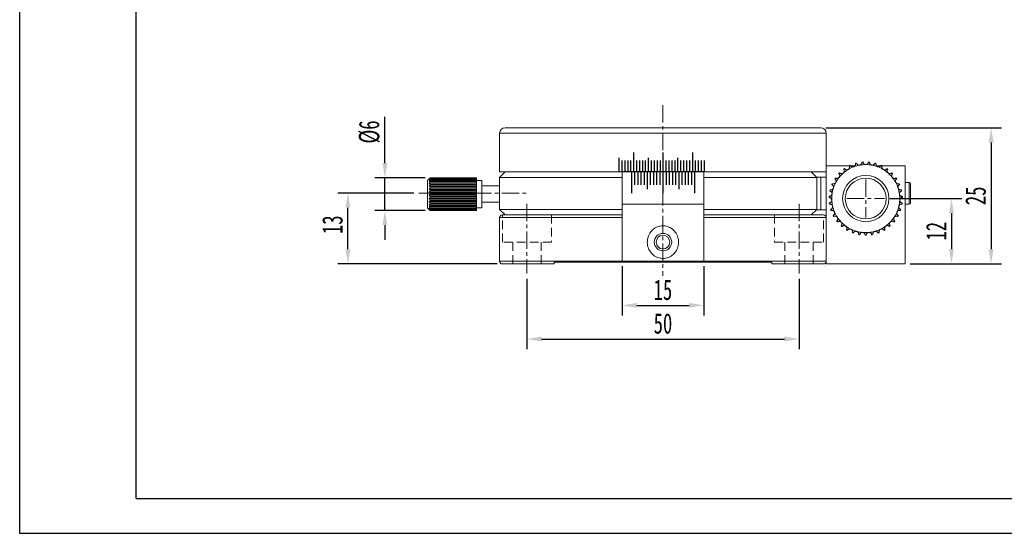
# Model space of a CAD drawing. Header units: millimetres. Extents: x 949 to 1308, y 274 to 528.
# Tile 1 of 8: x 949 to 1130, y 274 to 368. Entities that reach past the tile are written whole.
import ezdxf

# ---------------------------------------------------------------- set-up
doc = ezdxf.new("R2010")
doc.units = ezdxf.units.MM
doc.header["$LTSCALE"] = 0.5
doc.linetypes.add('CENTER', pattern=[50.8, 31.75, -6.35, 6.35, -6.35])
doc.linetypes.add('DASHED2', pattern=[9.525, 6.35, -3.175])
doc.layers.get('0').update_dxf_attribs({"lineweight": 25})
for name, color, linetype, lineweight in [('中心线', 5, 'CENTER', 15), ('外框', 7, 'Continuous', 25), ('标注', 1, 'Continuous', 15), ('虚线', 6, 'DASHED2', 15)]:
    doc.layers.add(name, color=color, linetype=linetype, lineweight=lineweight)
doc.styles.get("Standard").update_dxf_attribs({"font": 'simfang.ttf', "width": 0.67})
doc.dimstyles.new('1.5', dxfattribs={"dimscale": 1.5, "dimtxt": 2.5, "dimasz": 1.8, "dimexe": 1.25, "dimexo": 0.625, "dimtad": 1, "dimdsep": 46, "dimtxsty": 'Standard', "dimcen": 1.8, "dimadec": 0, "dimazin": 0, "dimtfac": 1, "dimtmove": 0, "dimatfit": 3, "dimfxl": 0, "dimarcsym": 0})

# ---------------------------------------------------------------- blocks, each defined once
blk = doc.blocks.new('*D44')
at = {"layer": 'Defpoints', "color": 0, "transparency": 16777216}
for p in [(1041.84, 321.4), (1091.84, 321.4), (1091.84, 309.39)]:
    blk.add_point(p, dxfattribs=at)
at = {"layer": '标注', "color": 0, "lineweight": -2, "transparency": 16777216}
for p, q in [((1041.84, 320.46), (1041.84, 307.51)), ((1091.84, 320.46), (1091.84, 307.51)), ((1044.54, 309.39), (1089.14, 309.39))]:
    blk.add_line(p, q, dxfattribs=at)
at = {"layer": '标注', "color": 0, "transparency": 16777216}
for points in [[(1044.54, 309.84), (1044.54, 308.94), (1041.84, 309.39)], [(1089.14, 309.84), (1089.14, 308.94), (1091.84, 309.39)]]:
    blk.add_solid(points, dxfattribs=at)
at = {"layer": '标注', "color": 0, "transparency": 16777216, "insert": (1066.84, 312.22), "char_height": 3.75, "attachment_point": 5}
blk.add_mtext('50', dxfattribs=at)
blk = doc.blocks.new('*D45')
at = {"layer": 'Defpoints', "color": 0, "transparency": 16777216}
for p in [(1059.34, 323.7), (1074.34, 323.7), (1074.34, 315.58)]:
    blk.add_point(p, dxfattribs=at)
at = {"layer": '标注', "color": 0, "lineweight": -2, "transparency": 16777216}
for p, q in [((1059.34, 322.76), (1059.34, 313.7)), ((1074.34, 322.76), (1074.34, 313.7)), ((1062.04, 315.58), (1071.64, 315.58))]:
    blk.add_line(p, q, dxfattribs=at)
at = {"layer": '标注', "color": 0, "transparency": 16777216}
for points in [[(1062.04, 316.03), (1062.04, 315.13), (1059.34, 315.58)], [(1071.64, 316.03), (1071.64, 315.13), (1074.34, 315.58)]]:
    blk.add_solid(points, dxfattribs=at)
at = {"layer": '标注', "color": 0, "transparency": 16777216, "insert": (1066.84, 318.41), "char_height": 3.75, "attachment_point": 5}
blk.add_mtext('15', dxfattribs=at)
blk = doc.blocks.new('*D46')
at = {"layer": 'Defpoints', "color": 0, "transparency": 16777216}
for p in [(1008.97, 336.2), (1022, 336.2), (1037.34, 323.2)]:
    blk.add_point(p, dxfattribs=at)
at = {"layer": '标注', "color": 0, "lineweight": -2, "transparency": 16777216}
for p, q in [((1021.06, 336.2), (1007.1, 336.2)), ((1008.97, 325.9), (1008.97, 333.5)), ((1036.4, 323.2), (1007.1, 323.2))]:
    blk.add_line(p, q, dxfattribs=at)
at = {"layer": '标注', "color": 0, "transparency": 16777216}
for points in [[(1008.52, 333.5), (1009.42, 333.5), (1008.97, 336.2)], [(1008.52, 325.9), (1009.42, 325.9), (1008.97, 323.2)]]:
    blk.add_solid(points, dxfattribs=at)
at = {"layer": '标注', "color": 0, "transparency": 16777216, "insert": (1006.14, 330.39), "char_height": 3.75, "attachment_point": 5, "rotation": 90}
blk.add_mtext('13', dxfattribs=at)
blk = doc.blocks.new('*D47')
at = {"layer": 'Defpoints', "color": 0, "transparency": 16777216}
for p in [(1107.55, 335.2), (1111.34, 323.2), (1119.84, 323.2)]:
    blk.add_point(p, dxfattribs=at)
at = {"layer": '标注', "color": 0, "lineweight": -2, "transparency": 16777216}
for p, q in [((1108.49, 335.2), (1121.72, 335.2)), ((1119.84, 332.5), (1119.84, 325.9)), ((1112.28, 323.2), (1121.72, 323.2))]:
    blk.add_line(p, q, dxfattribs=at)
at = {"layer": '标注', "color": 0, "transparency": 16777216}
for points in [[(1119.39, 332.5), (1120.29, 332.5), (1119.84, 335.2)], [(1119.39, 325.9), (1120.29, 325.9), (1119.84, 323.2)]]:
    blk.add_solid(points, dxfattribs=at)
at = {"layer": '标注', "color": 0, "transparency": 16777216, "insert": (1117.03, 329.2), "char_height": 3.75, "attachment_point": 5, "rotation": 90}
blk.add_mtext('12', dxfattribs=at)
blk = doc.blocks.new('*D48')
at = {"layer": 'Defpoints', "color": 0, "transparency": 16777216}
for p in [(1095.84, 348.2), (1111.34, 323.2), (1127.12, 323.2)]:
    blk.add_point(p, dxfattribs=at)
at = {"layer": '标注', "color": 0, "lineweight": -2, "transparency": 16777216}
for p, q in [((1096.78, 348.2), (1129, 348.2)), ((1127.12, 345.5), (1127.12, 325.9)), ((1112.28, 323.2), (1129, 323.2))]:
    blk.add_line(p, q, dxfattribs=at)
at = {"layer": '标注', "color": 0, "transparency": 16777216}
for points in [[(1126.67, 345.5), (1127.57, 345.5), (1127.12, 348.2)], [(1126.67, 325.9), (1127.57, 325.9), (1127.12, 323.2)]]:
    blk.add_solid(points, dxfattribs=at)
at = {"layer": '标注', "color": 0, "transparency": 16777216, "insert": (1124.29, 335.7), "char_height": 3.75, "attachment_point": 5, "rotation": 90}
blk.add_mtext('25', dxfattribs=at)
blk = doc.blocks.new('*D59')
at = {"layer": 'Defpoints', "color": 0, "transparency": 16777216}
for p in [(1024.09, 339.01), (1015.76, 333.02), (1024.09, 333.02)]:
    blk.add_point(p, dxfattribs=at)
at = {"layer": '标注', "color": 0, "lineweight": -2, "transparency": 16777216}
for p, q in [((1015.76, 341.71), (1015.76, 350.2)), ((1023.15, 339.01), (1013.89, 339.01)), ((1015.76, 333.02), (1015.76, 339.01)), ((1023.15, 333.02), (1013.89, 333.02)), ((1015.76, 330.32), (1015.76, 327.62))]:
    blk.add_line(p, q, dxfattribs=at)
at = {"layer": '标注', "color": 0, "transparency": 16777216}
for points in [[(1015.31, 341.71), (1016.21, 341.71), (1015.76, 339.01)], [(1015.31, 330.32), (1016.21, 330.32), (1015.76, 333.02)]]:
    blk.add_solid(points, dxfattribs=at)
at = {"layer": '标注', "color": 0, "transparency": 16777216, "insert": (1012.93, 347.44), "char_height": 3.75, "attachment_point": 5, "rotation": 90}
blk.add_mtext('%%C6', dxfattribs=at)
blk = doc.blocks.new('Y')
at = {"lineweight": 30}
for p, q in [((-4136.76, 2009.27), (-3862.74, 2009.27)), ((-4154.44, 2003.97), (-3857.44, 2003.97)), ((-4154.44, 2003.97), (-3857.44, 2003.97))]:
    blk.add_line(p, q, dxfattribs=at)
for points in [[(-3857.44, 2213.99), (-4154.44, 2213.99), (-4154.44, 2003.97)], [(-4136.76, 2009.27), (-4136.76, 2208.69), (-3862.74, 2208.69)]]:
    blk.add_lwpolyline(points, dxfattribs=at)
blk = doc.blocks.new('W')
blk.add_blockref('Y', (0, 0))

msp = doc.modelspace()

# ---------------------------------------------------------------- linework, layer by layer
at = {"color": 7, "linetype": 'Continuous', "lineweight": 15}
for p, q in [((1053.64, 348.195), (1037.838, 348.195)), ((1086.026, 348.195), (1053.64, 348.195)), ((1095.838, 348.195), (1086.026, 348.195)), ((1036.838, 340.095), (1036.838, 347.195)), ((1096.838, 347.195), (1096.838, 341.195)), ((1036.838, 339.095), (1037.838, 340.095)), ((1059.326, 340.095), (1036.838, 340.095)), ((1059.338, 340.195), (1074.338, 340.195)), ((1086.687, 340.095), (1074.343, 340.095)), ((1096.838, 340.095), (1086.687, 340.095)), ((1095.122, 339.095), (1094.059, 340.095)), ((1101.081, 341.195), (1096.838, 341.195)), ((1096.838, 331.695), (1096.838, 341.195)), ((1102.092, 341.195), (1101.336, 341.195)), ((1106.844, 341.195), (1106.079, 341.195)), ((1111.338, 341.195), (1107.095, 341.195)), ((1111.338, 323.195), (1111.338, 341.195)), ((1023.588, 338.515), (1023.957, 338.884)), ((1023.588, 338.515), (1023.588, 333.883)), ((1024.088, 338.995), (1023.881, 338.761)), ((1023.881, 338.761), (1024.088, 338.922)), ((1024.088, 338.857), (1023.881, 338.595)), ((1023.881, 338.595), (1024.088, 338.703)), ((1024.088, 338.595), (1023.881, 338.316)), ((1023.881, 338.316), (1024.088, 338.368)), ((1023.958, 338.883), (1024.088, 339.013)), ((1024.088, 338.995), (1024.088, 339.013)), ((1032.588, 339.013), (1024.088, 339.013)), ((1032.588, 338.995), (1024.088, 338.995)), ((1024.088, 338.857), (1024.088, 338.922)), ((1032.588, 338.922), (1024.088, 338.922)), ((1032.588, 338.857), (1024.088, 338.857)), ((1024.088, 338.595), (1024.088, 338.703)), ((1032.588, 338.703), (1024.088, 338.703)), ((1032.588, 338.595), (1024.088, 338.595)), ((1024.088, 338.22), (1024.088, 338.368)), ((1032.588, 338.368), (1024.088, 338.368)), ((1032.588, 339.013), (1032.588, 338.995)), ((1032.588, 338.995), (1032.588, 338.922)), ((1032.588, 338.922), (1032.588, 338.857)), ((1032.588, 338.857), (1032.588, 338.703)), ((1032.588, 338.703), (1032.588, 338.595)), ((1032.588, 338.595), (1032.588, 338.368)), ((1032.588, 338.515), (1033.588, 338.515)), ((1032.588, 338.368), (1032.588, 338.22)), ((1033.588, 338.515), (1033.588, 333.515)), ((1036.838, 334.645), (1036.838, 339.095)), ((1036.838, 339.095), (1059.332, 339.095)), ((1074.349, 339.095), (1095.122, 339.095)), ((1095.838, 339.145), (1095.069, 339.145)), ((1095.122, 339.095), (1095.122, 333.195)), ((1095.838, 339.145), (1095.838, 333.145)), ((1096.838, 339.145), (1095.838, 339.145)), ((1024.088, 338.22), (1023.881, 337.937)), ((1023.881, 337.937), (1024.088, 337.929)), ((1032.588, 337.937), (1023.881, 337.937)), ((1024.088, 337.749), (1023.881, 337.474)), ((1023.881, 337.474), (1024.088, 337.407)), ((1032.588, 337.474), (1023.881, 337.474)), ((1024.088, 337.202), (1023.881, 336.946)), ((1023.881, 336.946), (1024.088, 336.825)), ((1032.588, 336.946), (1023.881, 336.946)), ((1024.088, 336.603), (1023.881, 336.378)), ((1032.588, 338.22), (1024.088, 338.22)), ((1024.088, 337.749), (1024.088, 337.929)), ((1032.588, 337.929), (1024.088, 337.929)), ((1032.588, 337.749), (1024.088, 337.749)), ((1024.088, 337.202), (1024.088, 337.407)), ((1032.588, 337.407), (1024.088, 337.407)), ((1032.588, 337.202), (1024.088, 337.202)), ((1024.088, 336.603), (1024.088, 336.825)), ((1032.588, 336.825), (1024.088, 336.825)), ((1032.588, 336.603), (1024.088, 336.603)), ((1032.588, 338.22), (1032.588, 337.937)), ((1032.588, 337.937), (1032.588, 337.929)), ((1032.588, 337.929), (1032.588, 337.749)), ((1032.588, 337.749), (1032.588, 337.474)), ((1032.588, 337.474), (1032.588, 337.407)), ((1032.588, 337.407), (1032.588, 337.202)), ((1032.588, 337.202), (1032.588, 336.946)), ((1032.588, 336.946), (1032.588, 336.825)), ((1032.588, 336.825), (1032.588, 336.603)), ((1032.588, 336.603), (1032.588, 336.378)), ((1033.588, 337.515), (1036.838, 337.515)), ((1111.338, 338.145), (1112.038, 338.145)), ((1112.338, 334.445), (1112.338, 337.845)), ((1023.881, 336.378), (1024.088, 336.206)), ((1032.588, 336.378), (1023.881, 336.378)), ((1024.088, 335.978), (1023.881, 335.795)), ((1023.881, 335.795), (1024.088, 335.58)), ((1032.588, 335.795), (1023.881, 335.795)), ((1024.088, 335.355), (1023.881, 335.221)), ((1023.881, 335.221), (1024.088, 334.972)), ((1032.588, 335.221), (1023.881, 335.221)), ((1024.088, 334.761), (1023.881, 334.681)), ((1023.881, 334.681), (1024.088, 334.41)), ((1032.588, 334.681), (1023.881, 334.681)), ((1024.088, 335.978), (1024.088, 336.206)), ((1032.588, 336.206), (1024.088, 336.206)), ((1032.588, 335.978), (1024.088, 335.978)), ((1024.088, 335.355), (1024.088, 335.58)), ((1032.588, 335.58), (1024.088, 335.58)), ((1032.588, 335.355), (1024.088, 335.355)), ((1024.088, 334.761), (1024.088, 334.972)), ((1032.588, 334.972), (1024.088, 334.972)), ((1032.588, 334.761), (1024.088, 334.761)), ((1032.588, 336.378), (1032.588, 336.206)), ((1032.588, 336.206), (1032.588, 335.978)), ((1032.588, 335.978), (1032.588, 335.795)), ((1032.588, 335.795), (1032.588, 335.58)), ((1032.588, 335.58), (1032.588, 335.355)), ((1032.588, 335.355), (1032.588, 335.221)), ((1032.588, 335.221), (1032.588, 334.972)), ((1032.588, 334.972), (1032.588, 334.761)), ((1032.588, 334.761), (1032.588, 334.681)), ((1032.588, 334.681), (1032.588, 334.41)), ((1036.838, 333.195), (1036.838, 334.645)), ((1023.588, 333.883), (1023.588, 333.515)), ((1023.957, 333.146), (1023.588, 333.515)), ((1024.088, 334.222), (1023.881, 334.2)), ((1023.881, 334.2), (1024.088, 333.918)), ((1032.588, 334.2), (1023.881, 334.2)), ((1023.881, 333.798), (1024.088, 333.518)), ((1024.088, 333.761), (1023.881, 333.798)), ((1023.881, 333.493), (1024.088, 333.227)), ((1024.088, 333.399), (1023.881, 333.493)), ((1023.881, 333.299), (1024.088, 333.058)), ((1024.088, 333.151), (1023.881, 333.299)), ((1023.881, 333.223), (1024.088, 333.018)), ((1024.088, 333.028), (1023.881, 333.223)), ((1024.088, 334.222), (1024.088, 334.41)), ((1032.588, 334.41), (1024.088, 334.41)), ((1032.588, 334.222), (1024.088, 334.222)), ((1024.088, 333.761), (1024.088, 333.918)), ((1032.588, 333.918), (1024.088, 333.918)), ((1032.588, 333.761), (1024.088, 333.761)), ((1024.088, 333.399), (1024.088, 333.518)), ((1032.588, 333.518), (1024.088, 333.518)), ((1032.588, 333.399), (1024.088, 333.399)), ((1024.088, 333.151), (1024.088, 333.227)), ((1032.588, 333.227), (1024.088, 333.227)), ((1032.588, 333.151), (1024.088, 333.151)), ((1024.088, 333.028), (1024.088, 333.058)), ((1032.588, 333.058), (1024.088, 333.058)), ((1032.588, 333.028), (1024.088, 333.028)), ((1032.588, 333.018), (1024.088, 333.018)), ((1032.588, 334.41), (1032.588, 334.222)), ((1032.588, 334.222), (1032.588, 334.2)), ((1032.588, 334.2), (1032.588, 333.918)), ((1032.588, 333.918), (1032.588, 333.761)), ((1032.588, 333.761), (1032.588, 333.518)), ((1032.588, 333.518), (1032.588, 333.399)), ((1033.588, 333.515), (1032.588, 333.515)), ((1032.588, 333.399), (1032.588, 333.227)), ((1032.588, 333.227), (1032.588, 333.151)), ((1032.588, 333.151), (1032.588, 333.058)), ((1032.588, 333.058), (1032.588, 333.028)), ((1032.588, 333.028), (1032.588, 333.018)), ((1036.838, 334.515), (1033.588, 334.515)), ((1037.838, 332.195), (1036.838, 333.195)), ((1059.338, 333.195), (1036.838, 333.195)), ((1059.338, 334.195), (1059.338, 323.695)), ((1059.338, 334.195), (1074.338, 334.195)), ((1074.338, 323.695), (1074.338, 334.195)), ((1095.122, 333.195), (1074.338, 333.195)), ((1094.059, 332.195), (1095.122, 333.195)), ((1095.838, 333.145), (1095.069, 333.145)), ((1096.838, 333.145), (1095.838, 333.145)), ((1112.038, 334.145), (1111.338, 334.145)), ((1037.338, 331.695), (1036.838, 331.695)), ((1036.838, 331.695), (1036.838, 323.695)), ((1041.838, 332.195), (1037.338, 332.195)), ((1037.338, 332.195), (1037.338, 331.695)), ((1059.338, 332.195), (1041.838, 332.195)), ((1091.838, 332.195), (1074.338, 332.195)), ((1096.338, 332.195), (1091.838, 332.195)), ((1096.838, 331.695), (1096.338, 331.695)), ((1096.838, 323.695), (1096.838, 331.695)), ((1037.338, 323.695), (1036.838, 323.695)), ((1037.338, 323.195), (1046.838, 323.195)), ((1046.838, 323.195), (1046.838, 323.495)), ((1086.838, 323.495), (1046.838, 323.495)), ((1059.338, 323.695), (1074.338, 323.695)), ((1086.838, 323.495), (1086.838, 323.195)), ((1086.838, 323.195), (1096.338, 323.195)), ((1096.838, 323.695), (1096.338, 323.695)), ((1096.838, 323.195), (1096.838, 323.695)), ((1111.338, 323.195), (1096.838, 323.195))]:
    msp.add_line(p, q, dxfattribs=at)
at = {"color": 8, "linetype": 'Continuous', "lineweight": 15}
for p, q in [((1048.323, 347.195), (1036.838, 347.195)), ((1096.838, 347.195), (1048.323, 347.195)), ((1112.038, 338.145), (1112.038, 334.145)), ((1037.338, 331.695), (1059.338, 331.695)), ((1074.338, 331.695), (1096.338, 331.695)), ((1059.338, 323.695), (1037.338, 323.695)), ((1096.338, 323.695), (1074.338, 323.695))]:
    msp.add_line(p, q, dxfattribs=at)
for p, q in [((1061.438, 343.695), (1061.438, 340.195)), ((1066.838, 343.695), (1066.838, 340.195)), ((1066.838, 343.695), (1066.838, 340.195)), ((1072.238, 343.695), (1072.238, 340.195)), ((1058.738, 342.695), (1058.738, 340.195)), ((1059.278, 342.19), (1059.278, 340.195)), ((1059.818, 342.19), (1059.818, 340.195)), ((1060.358, 342.19), (1060.358, 340.195)), ((1060.898, 342.19), (1060.898, 340.195)), ((1061.438, 342.19), (1061.438, 340.195)), ((1061.978, 342.19), (1061.978, 340.195)), ((1062.518, 342.19), (1062.518, 340.195)), ((1063.058, 342.19), (1063.058, 340.195)), ((1063.598, 342.19), (1063.598, 340.195)), ((1064.138, 342.695), (1064.138, 340.195)), ((1064.678, 342.19), (1064.678, 340.195)), ((1065.218, 342.19), (1065.218, 340.195)), ((1065.758, 342.19), (1065.758, 340.195)), ((1066.298, 342.19), (1066.298, 340.195)), ((1067.378, 342.19), (1067.378, 340.195)), ((1067.918, 342.19), (1067.918, 340.195)), ((1068.458, 342.19), (1068.458, 340.195)), ((1068.998, 342.19), (1068.998, 340.195)), ((1069.538, 342.695), (1069.538, 340.195)), ((1070.078, 342.19), (1070.078, 340.195)), ((1070.618, 342.19), (1070.618, 340.195)), ((1071.158, 342.19), (1071.158, 340.195)), ((1071.698, 342.19), (1071.698, 340.195)), ((1072.778, 342.19), (1072.778, 340.195)), ((1073.318, 342.19), (1073.318, 340.195)), ((1073.858, 342.19), (1073.858, 340.195)), ((1074.398, 342.19), (1074.398, 340.195)), ((1059.338, 340.195), (1074.338, 340.195)), ((1061.038, 340.195), (1061.038, 336.195)), ((1061.618, 340.195), (1061.618, 337.695)), ((1062.198, 340.195), (1062.198, 337.695)), ((1062.778, 340.195), (1062.778, 337.695)), ((1063.358, 340.195), (1063.358, 337.695)), ((1063.938, 340.195), (1063.938, 336.945)), ((1064.518, 340.195), (1064.518, 337.695)), ((1065.098, 340.195), (1065.098, 337.695)), ((1065.678, 340.195), (1065.678, 337.695)), ((1066.258, 340.195), (1066.258, 337.695)), ((1066.838, 340.195), (1066.838, 336.195)), ((1067.418, 340.195), (1067.418, 337.695)), ((1067.998, 340.195), (1067.998, 337.695)), ((1068.578, 340.195), (1068.578, 337.695)), ((1069.158, 340.195), (1069.158, 337.695)), ((1069.738, 340.195), (1069.738, 336.945)), ((1070.318, 340.195), (1070.318, 337.695)), ((1070.898, 340.195), (1070.898, 337.695)), ((1071.478, 340.195), (1071.478, 337.695)), ((1072.058, 340.195), (1072.058, 337.695)), ((1072.638, 340.195), (1072.638, 336.195))]:
    msp.add_line(p, q)
at = {"color": 7, "linetype": 'Continuous', "lineweight": 15}
for centre, radius in [((1104.088, 335.195), 4.25), ((1104.088, 335.195), 3.75), ((1066.838, 327.195), 1.6), ((1066.838, 327.195), 1.25)]:
    msp.add_circle(centre, radius, dxfattribs=at)
for centre, radius, start, end in [((1037.838, 347.195), 1, 90, 180), ((1095.838, 347.195), 1, 0, 90), ((1104.088, 335.195), 6.75, 94.2451, 96.04061), ((1104.088, 335.195), 6.75, 83.95939, 85.7549), ((1104.088, 335.195), 6.25, 120.85714, 131.14286), ((1104.088, 335.195), 6.75, 125.10225, 126.89775), ((1104.088, 335.195), 6.25, 110.57143, 120.85714), ((1104.088, 335.195), 6.75, 114.81653, 116.61204), ((1104.088, 335.195), 6.25, 100.28571, 110.57143), ((1104.088, 335.195), 6.75, 104.53082, 106.32633), ((1104.088, 335.195), 6.25, 90, 100.28571), ((1104.088, 335.195), 6.25, 79.71429, 90), ((1104.088, 335.195), 6.25, 69.42857, 79.71429), ((1104.088, 335.195), 6.75, 73.67367, 75.46918), ((1104.088, 335.195), 6.25, 59.14286, 69.42857), ((1104.088, 335.195), 6.75, 63.38796, 65.18347), ((1104.088, 335.195), 6.25, 48.85714, 59.14286), ((1104.088, 335.195), 6.75, 53.10225, 54.89775), ((1104.088, 335.195), 6.75, 145.67367, 147.46918), ((1104.088, 335.195), 6.25, 141.42857, 151.71429), ((1104.088, 335.195), 6.75, 135.38796, 137.18347), ((1104.088, 335.195), 6.25, 131.14286, 141.42857), ((1104.088, 335.195), 6.25, 38.57143, 48.85714), ((1104.088, 335.195), 6.75, 42.81653, 44.61204), ((1104.088, 335.195), 6.25, 28.28571, 38.57143), ((1104.088, 335.195), 6.75, 32.53082, 34.32633), ((1104.088, 335.195), 6.75, 166.2451, 168.04061), ((1104.088, 335.195), 6.75, 155.95939, 157.7549), ((1104.088, 335.195), 6.25, 162, 172.28571), ((1104.088, 335.195), 6.25, 151.71429, 162), ((1104.088, 335.195), 6.25, 18, 28.28571), ((1104.088, 335.195), 6.25, 7.71429, 18), ((1104.088, 335.195), 6.75, 22.2451, 24.04061), ((1104.088, 335.195), 6.75, 11.95939, 13.7549), ((1112.038, 337.845), 0.3, 0, 90), ((1104.088, 335.195), 6.75, 176.53082, 178.32633), ((1104.088, 335.195), 6.25, 172.28571, 182.57143), ((1104.088, 335.195), 6.25, 182.57143, 192.85714), ((1104.088, 335.195), 6.25, 347.14286, 357.42857), ((1104.088, 335.195), 6.25, 357.42857, 7.71429), ((1104.088, 335.195), 6.75, 1.67367, 3.46918), ((1104.088, 335.195), 6.75, 186.81653, 188.61204), ((1104.088, 335.195), 6.75, 197.10225, 198.89775), ((1104.088, 335.195), 6.25, 192.85714, 203.14286), ((1104.088, 335.195), 6.25, 336.85714, 347.14286), ((1104.088, 335.195), 6.75, 341.10225, 342.89775), ((1104.088, 335.195), 6.75, 351.38796, 353.18347), ((1112.038, 334.445), 0.3, 270, 0), ((1037.338, 331.695), 0.5, 90, 180), ((1096.338, 331.695), 0.5, 0, 90), ((1104.088, 335.195), 6.75, 207.38796, 209.18347), ((1104.088, 335.195), 6.25, 203.14286, 213.42857), ((1104.088, 335.195), 6.75, 217.67367, 219.46918), ((1104.088, 335.195), 6.25, 213.42857, 223.71429), ((1104.088, 335.195), 6.25, 316.28571, 326.57143), ((1104.088, 335.195), 6.75, 320.53082, 322.32633), ((1104.088, 335.195), 6.25, 326.57143, 336.85714), ((1104.088, 335.195), 6.75, 330.81653, 332.61204), ((1104.088, 335.195), 6.75, 227.95939, 229.7549), ((1104.088, 335.195), 6.25, 223.71429, 234), ((1104.088, 335.195), 6.25, 234, 244.28571), ((1104.088, 335.195), 6.75, 238.2451, 240.04061), ((1104.088, 335.195), 6.25, 244.28571, 254.57143), ((1104.088, 335.195), 6.25, 285.42857, 295.71429), ((1104.088, 335.195), 6.25, 295.71429, 306), ((1104.088, 335.195), 6.75, 299.95939, 301.7549), ((1104.088, 335.195), 6.25, 306, 316.28571), ((1104.088, 335.195), 6.75, 310.2451, 312.04061), ((1104.088, 335.195), 6.75, 248.53082, 250.32633), ((1104.088, 335.195), 6.25, 254.57143, 264.85714), ((1104.088, 335.195), 6.75, 258.81653, 260.61204), ((1104.088, 335.195), 6.25, 264.85714, 275.14286), ((1104.088, 335.195), 6.75, 269.10225, 270.89775), ((1104.088, 335.195), 6.25, 275.14286, 285.42857), ((1104.088, 335.195), 6.75, 279.38796, 281.18347), ((1104.088, 335.195), 6.75, 289.67367, 291.46918), ((1037.338, 323.695), 0.5, 180, 270), ((1096.338, 323.695), 0.5, 270, 0)]:
    msp.add_arc(centre, radius, start, end, dxfattribs=at)
for points, knots in [([(1102.972, 341.345), (1102.98, 341.346), (1103.042, 341.358), (1103.155, 341.406), (1103.278, 341.517), (1103.351, 341.647), (1103.38, 341.76), (1103.384, 341.846), (1103.379, 341.899), (1103.378, 341.905), (1103.378, 341.908)], [0, 0, 0, 0, 0.0221978, 0.1829806, 0.3434457, 0.4913008, 0.6181783, 0.7446004, 0.8875571, 1, 1, 1, 1]), ([(1103.588, 341.927), (1103.588, 341.921), (1103.588, 341.91), (1103.598, 341.826), (1103.638, 341.714), (1103.716, 341.602), (1103.821, 341.515), (1103.948, 341.456), (1104.042, 341.449), (1104.088, 341.445)], [0, 0, 0, 0, 0.159867, 0.3200633, 0.4743667, 0.6071176, 0.7309915, 0.8674123, 1, 1, 1, 1]), ([(1104.588, 341.927), (1104.588, 341.921), (1104.587, 341.91), (1104.578, 341.826), (1104.538, 341.714), (1104.46, 341.602), (1104.355, 341.515), (1104.228, 341.456), (1104.134, 341.449), (1104.088, 341.445)], [0, 0, 0, 0, 0.1598672, 0.3200637, 0.4743683, 0.6071175, 0.7309943, 0.8674121, 1, 1, 1, 1]), ([(1104.798, 341.908), (1104.797, 341.902), (1104.796, 341.891), (1104.79, 341.807), (1104.809, 341.689), (1104.866, 341.566), (1104.954, 341.461), (1105.068, 341.381), (1105.159, 341.357), (1105.204, 341.345)], [0, 0, 0, 0, 0.1598672, 0.3200636, 0.4743675, 0.6071186, 0.7309943, 0.8674138, 1, 1, 1, 1]), ([(1059.338, 340.195), (1059.338, 339.417), (1059.338, 337.417), (1059.338, 335.417), (1059.338, 334.195)], [0, 0, 0, 0, 0.38925509, 1, 1, 1, 1]), ([(1074.338, 334.195), (1074.338, 335.417), (1074.338, 337.417), (1074.338, 339.417), (1074.338, 340.195)], [0, 0, 0, 0, 0.61074491, 1, 1, 1, 1]), ([(1099.976, 339.902), (1099.982, 339.907), (1100.029, 339.95), (1100.101, 340.048), (1100.151, 340.207), (1100.147, 340.355), (1100.113, 340.468), (1100.073, 340.544), (1100.041, 340.586), (1100.037, 340.591), (1100.035, 340.593)], [0, 0, 0, 0, 0.0221988, 0.1829802, 0.3434437, 0.4913006, 0.6181781, 0.7446001, 0.8875572, 1, 1, 1, 1]), ([(1100.206, 340.717), (1100.209, 340.713), (1100.215, 340.704), (1100.266, 340.637), (1100.359, 340.56), (1100.482, 340.505), (1100.618, 340.484), (1100.756, 340.498), (1100.841, 340.54), (1100.882, 340.56)], [0, 0, 0, 0, 0.159867, 0.3200625, 0.4743659, 0.6071155, 0.7309927, 0.8674089, 1, 1, 1, 1]), ([(1100.882, 340.56), (1100.889, 340.564), (1100.943, 340.598), (1101.032, 340.682), (1101.109, 340.829), (1101.131, 340.976), (1101.118, 341.093), (1101.092, 341.175), (1101.069, 341.222), (1101.066, 341.228), (1101.064, 341.23)], [0, 0, 0, 0, 0.0221985, 0.1829789, 0.3434435, 0.4913, 0.6181777, 0.7445991, 0.8875568, 1, 1, 1, 1]), ([(1101.255, 341.322), (1101.257, 341.317), (1101.261, 341.307), (1101.299, 341.232), (1101.377, 341.14), (1101.488, 341.063), (1101.618, 341.019), (1101.757, 341.008), (1101.847, 341.034), (1101.892, 341.047)], [0, 0, 0, 0, 0.159867, 0.3200629, 0.4743658, 0.6071147, 0.7309918, 0.8674105, 1, 1, 1, 1]), ([(1101.892, 341.047), (1101.899, 341.049), (1101.958, 341.073), (1102.061, 341.139), (1102.163, 341.271), (1102.211, 341.411), (1102.219, 341.528), (1102.208, 341.614), (1102.193, 341.665), (1102.191, 341.67), (1102.19, 341.673)], [0, 0, 0, 0, 0.0221988, 0.1829789, 0.3434439, 0.4912993, 0.6181777, 0.7445992, 0.8875568, 1, 1, 1, 1]), ([(1102.394, 341.729), (1102.395, 341.724), (1102.397, 341.713), (1102.422, 341.632), (1102.482, 341.529), (1102.578, 341.433), (1102.697, 341.366), (1102.832, 341.331), (1102.926, 341.34), (1102.972, 341.345)], [0, 0, 0, 0, 0.1598672, 0.3200634, 0.4743674, 0.6071164, 0.7309937, 0.8674116, 1, 1, 1, 1]), ([(1105.204, 341.345), (1105.212, 341.343), (1105.274, 341.333), (1105.396, 341.338), (1105.551, 341.398), (1105.665, 341.494), (1105.732, 341.59), (1105.766, 341.67), (1105.78, 341.721), (1105.781, 341.727), (1105.782, 341.729)], [0, 0, 0, 0, 0.0221998, 0.1829836, 0.3434457, 0.4912999, 0.6181792, 0.7445998, 0.8875572, 1, 1, 1, 1]), ([(1105.985, 341.673), (1105.984, 341.668), (1105.98, 341.658), (1105.96, 341.576), (1105.957, 341.456), (1105.991, 341.324), (1106.059, 341.206), (1106.157, 341.106), (1106.242, 341.066), (1106.284, 341.047)], [0, 0, 0, 0, 0.1598669, 0.3200624, 0.4743669, 0.6071153, 0.7309925, 0.8674117, 1, 1, 1, 1]), ([(1106.284, 341.047), (1106.291, 341.044), (1106.351, 341.023), (1106.472, 341.005), (1106.635, 341.037), (1106.765, 341.111), (1106.847, 341.194), (1106.895, 341.266), (1106.918, 341.314), (1106.92, 341.319), (1106.921, 341.322)], [0, 0, 0, 0, 0.0221982, 0.1829795, 0.3434442, 0.4912991, 0.6181788, 0.7446002, 0.887557, 1, 1, 1, 1]), ([(1107.112, 341.23), (1107.109, 341.225), (1107.103, 341.216), (1107.069, 341.139), (1107.045, 341.022), (1107.055, 340.886), (1107.101, 340.757), (1107.179, 340.642), (1107.256, 340.587), (1107.294, 340.56)], [0, 0, 0, 0, 0.159867, 0.320063, 0.474367, 0.6071158, 0.7309931, 0.8674108, 1, 1, 1, 1]), ([(1107.294, 340.56), (1107.3, 340.557), (1107.355, 340.525), (1107.471, 340.486), (1107.638, 340.489), (1107.778, 340.538), (1107.874, 340.605), (1107.934, 340.667), (1107.965, 340.71), (1107.968, 340.715), (1107.969, 340.717)], [0, 0, 0, 0, 0.0221988, 0.1829807, 0.3434449, 0.4912993, 0.6181792, 0.7445997, 0.8875571, 1, 1, 1, 1]), ([(1108.141, 340.593), (1108.137, 340.589), (1108.13, 340.581), (1108.082, 340.511), (1108.038, 340.4), (1108.023, 340.265), (1108.045, 340.13), (1108.102, 340.002), (1108.168, 339.935), (1108.2, 339.902)], [0, 0, 0, 0, 0.1598668, 0.3200622, 0.4743667, 0.6071158, 0.7309923, 0.8674101, 1, 1, 1, 1]), ([(1098.584, 338.157), (1098.588, 338.164), (1098.617, 338.22), (1098.65, 338.338), (1098.641, 338.504), (1098.585, 338.642), (1098.514, 338.735), (1098.449, 338.792), (1098.405, 338.821), (1098.399, 338.824), (1098.397, 338.825)], [0, 0, 0, 0, 0.0221983, 0.1829802, 0.3434447, 0.4912991, 0.6181787, 0.7446, 0.8875567, 1, 1, 1, 1]), ([(1098.514, 339.001), (1098.518, 338.998), (1098.526, 338.991), (1098.598, 338.947), (1098.711, 338.908), (1098.847, 338.899), (1098.981, 338.927), (1099.105, 338.989), (1099.17, 339.058), (1099.202, 339.092)], [0, 0, 0, 0, 0.1598669, 0.320063, 0.4743668, 0.607118, 0.7309937, 0.8674109, 1, 1, 1, 1]), ([(1099.202, 339.092), (1099.206, 339.098), (1099.245, 339.148), (1099.299, 339.258), (1099.319, 339.423), (1099.289, 339.569), (1099.236, 339.673), (1099.182, 339.741), (1099.143, 339.777), (1099.139, 339.781), (1099.137, 339.783)], [0, 0, 0, 0, 0.0221995, 0.1829812, 0.3434456, 0.4913007, 0.6181784, 0.7445999, 0.887557, 1, 1, 1, 1]), ([(1099.283, 339.936), (1099.286, 339.932), (1099.294, 339.923), (1099.356, 339.867), (1099.461, 339.808), (1099.592, 339.775), (1099.729, 339.779), (1099.863, 339.818), (1099.939, 339.874), (1099.976, 339.902)], [0, 0, 0, 0, 0.1598672, 0.3200637, 0.4743681, 0.6071178, 0.7309935, 0.86741, 1, 1, 1, 1]), ([(1108.2, 339.902), (1108.206, 339.897), (1108.254, 339.856), (1108.362, 339.797), (1108.526, 339.77), (1108.673, 339.793), (1108.779, 339.842), (1108.85, 339.892), (1108.887, 339.929), (1108.891, 339.934), (1108.893, 339.936)], [0, 0, 0, 0, 0.0221987, 0.1829813, 0.3434431, 0.4912982, 0.6181792, 0.7446001, 0.8875569, 1, 1, 1, 1]), ([(1109.039, 339.783), (1109.035, 339.779), (1109.027, 339.772), (1108.967, 339.713), (1108.904, 339.611), (1108.865, 339.481), (1108.863, 339.344), (1108.896, 339.208), (1108.948, 339.13), (1108.974, 339.092)], [0, 0, 0, 0, 0.1598671, 0.3200635, 0.4743668, 0.6071167, 0.7309939, 0.8674135, 1, 1, 1, 1]), ([(1108.974, 339.092), (1108.979, 339.086), (1109.02, 339.037), (1109.115, 338.96), (1109.271, 338.904), (1109.42, 338.901), (1109.533, 338.929), (1109.612, 338.967), (1109.655, 338.996), (1109.66, 339), (1109.662, 339.001)], [0, 0, 0, 0, 0.0222007, 0.1829833, 0.3434469, 0.4913012, 0.6181796, 0.7446006, 0.8875571, 1, 1, 1, 1]), ([(1109.779, 338.825), (1109.774, 338.822), (1109.765, 338.817), (1109.695, 338.769), (1109.615, 338.68), (1109.554, 338.559), (1109.527, 338.425), (1109.535, 338.285), (1109.573, 338.199), (1109.592, 338.157)], [0, 0, 0, 0, 0.1598672, 0.3200634, 0.4743666, 0.6071169, 0.7309932, 0.8674114, 1, 1, 1, 1]), ([(1097.895, 336.034), (1097.895, 336.042), (1097.903, 336.105), (1097.893, 336.227), (1097.825, 336.379), (1097.725, 336.488), (1097.626, 336.55), (1097.545, 336.581), (1097.493, 336.592), (1097.487, 336.593), (1097.484, 336.594)], [0, 0, 0, 0, 0.0221989, 0.1829807, 0.3434457, 0.4913011, 0.6181783, 0.7446004, 0.887557, 1, 1, 1, 1]), ([(1097.532, 336.8), (1097.537, 336.798), (1097.547, 336.795), (1097.63, 336.779), (1097.75, 336.782), (1097.879, 336.821), (1097.995, 336.895), (1098.09, 336.997), (1098.126, 337.084), (1098.144, 337.126)], [0, 0, 0, 0, 0.159867, 0.3200634, 0.4743672, 0.6071172, 0.7309935, 0.8674109, 1, 1, 1, 1]), ([(1098.144, 337.126), (1098.146, 337.134), (1098.165, 337.195), (1098.177, 337.316), (1098.137, 337.478), (1098.058, 337.604), (1097.972, 337.683), (1097.897, 337.727), (1097.849, 337.748), (1097.843, 337.75), (1097.84, 337.75)], [0, 0, 0, 0, 0.0221984, 0.1829801, 0.3434447, 0.4912998, 0.6181785, 0.7445997, 0.8875568, 1, 1, 1, 1]), ([(1097.923, 337.945), (1097.928, 337.942), (1097.938, 337.937), (1098.016, 337.906), (1098.135, 337.888), (1098.27, 337.904), (1098.396, 337.955), (1098.508, 338.039), (1098.559, 338.118), (1098.584, 338.157)], [0, 0, 0, 0, 0.1598671, 0.3200625, 0.4743678, 0.6071161, 0.730993, 0.8674096, 1, 1, 1, 1]), ([(1109.592, 338.157), (1109.595, 338.15), (1109.626, 338.094), (1109.706, 338.002), (1109.85, 337.919), (1109.996, 337.889), (1110.113, 337.897), (1110.196, 337.92), (1110.245, 337.941), (1110.25, 337.944), (1110.252, 337.945)], [0, 0, 0, 0, 0.0221997, 0.182981, 0.3434467, 0.4913021, 0.6181779, 0.744599, 0.8875571, 1, 1, 1, 1]), ([(1110.336, 337.75), (1110.33, 337.749), (1110.32, 337.745), (1110.243, 337.71), (1110.148, 337.637), (1110.067, 337.529), (1110.016, 337.402), (1110, 337.263), (1110.021, 337.172), (1110.032, 337.126)], [0, 0, 0, 0, 0.1598674, 0.3200633, 0.4743671, 0.6071169, 0.7309937, 0.8674111, 1, 1, 1, 1]), ([(1110.032, 337.126), (1110.035, 337.119), (1110.055, 337.059), (1110.117, 336.954), (1110.244, 336.846), (1110.382, 336.791), (1110.498, 336.778), (1110.585, 336.785), (1110.636, 336.798), (1110.642, 336.799), (1110.644, 336.8)], [0, 0, 0, 0, 0.0221992, 0.18298, 0.3434446, 0.4913003, 0.6181795, 0.7446013, 0.8875569, 1, 1, 1, 1]), ([(1110.691, 336.594), (1110.686, 336.593), (1110.675, 336.591), (1110.594, 336.57), (1110.487, 336.516), (1110.387, 336.424), (1110.315, 336.308), (1110.274, 336.174), (1110.279, 336.08), (1110.281, 336.034)], [0, 0, 0, 0, 0.1598671, 0.3200623, 0.474366, 0.6071164, 0.7309937, 0.8674109, 1, 1, 1, 1]), ([(1097.844, 334.915), (1097.844, 334.922), (1097.84, 334.986), (1097.808, 335.104), (1097.715, 335.241), (1097.596, 335.331), (1097.488, 335.375), (1097.402, 335.391), (1097.35, 335.392), (1097.344, 335.392), (1097.341, 335.392)], [0, 0, 0, 0, 0.0221991, 0.1829815, 0.343445, 0.4913, 0.6181781, 0.7446002, 0.8875571, 1, 1, 1, 1]), ([(1097.35, 335.604), (1097.356, 335.603), (1097.367, 335.602), (1097.451, 335.6), (1097.568, 335.625), (1097.689, 335.687), (1097.789, 335.779), (1097.865, 335.897), (1097.885, 335.989), (1097.895, 336.034)], [0, 0, 0, 0, 0.1598671, 0.3200625, 0.4743663, 0.6071169, 0.7309928, 0.8674119, 1, 1, 1, 1]), ([(1097.386, 334.394), (1097.391, 334.394), (1097.402, 334.395), (1097.485, 334.409), (1097.596, 334.453), (1097.704, 334.536), (1097.786, 334.645), (1097.839, 334.774), (1097.843, 334.868), (1097.844, 334.915)], [0, 0, 0, 0, 0.1598669, 0.3200635, 0.4743668, 0.6071169, 0.7309933, 0.8674116, 1, 1, 1, 1]), ([(1110.281, 336.034), (1110.283, 336.026), (1110.292, 335.964), (1110.334, 335.849), (1110.44, 335.72), (1110.566, 335.642), (1110.678, 335.608), (1110.764, 335.6), (1110.817, 335.603), (1110.823, 335.603), (1110.826, 335.604)], [0, 0, 0, 0, 0.0221989, 0.182981, 0.3434439, 0.491299, 0.6181796, 0.7446006, 0.8875571, 1, 1, 1, 1]), ([(1110.332, 334.915), (1110.331, 334.907), (1110.33, 334.843), (1110.351, 334.723), (1110.431, 334.578), (1110.542, 334.478), (1110.646, 334.425), (1110.729, 334.401), (1110.781, 334.395), (1110.788, 334.394), (1110.79, 334.394)], [0, 0, 0, 0, 0.0221994, 0.1829808, 0.3434437, 0.4913005, 0.6181795, 0.7446001, 0.887557, 1, 1, 1, 1]), ([(1110.835, 335.392), (1110.83, 335.392), (1110.819, 335.393), (1110.735, 335.387), (1110.62, 335.352), (1110.505, 335.279), (1110.414, 335.178), (1110.349, 335.054), (1110.337, 334.961), (1110.332, 334.915)], [0, 0, 0, 0, 0.1598673, 0.3200627, 0.4743677, 0.6071175, 0.7309923, 0.8674111, 1, 1, 1, 1]), ([(1097.995, 333.804), (1097.993, 333.812), (1097.978, 333.874), (1097.925, 333.984), (1097.809, 334.103), (1097.676, 334.17), (1097.562, 334.193), (1097.475, 334.194), (1097.423, 334.186), (1097.417, 334.185), (1097.414, 334.184)], [0, 0, 0, 0, 0.0221993, 0.182981, 0.3434461, 0.4913008, 0.6181789, 0.7446005, 0.887557, 1, 1, 1, 1]), ([(1097.636, 333.21), (1097.642, 333.211), (1097.652, 333.214), (1097.732, 333.242), (1097.833, 333.306), (1097.924, 333.407), (1097.986, 333.529), (1098.015, 333.665), (1098.001, 333.758), (1097.995, 333.804)], [0, 0, 0, 0, 0.1598671, 0.3200634, 0.4743674, 0.6071176, 0.7309938, 0.8674116, 1, 1, 1, 1]), ([(1098.341, 332.739), (1098.338, 332.746), (1098.312, 332.804), (1098.241, 332.903), (1098.105, 332.999), (1097.962, 333.041), (1097.845, 333.044), (1097.76, 333.029), (1097.71, 333.012), (1097.704, 333.01), (1097.702, 333.009)], [0, 0, 0, 0, 0.0221991, 0.1829808, 0.3434435, 0.4913007, 0.6181785, 0.7445999, 0.8875568, 1, 1, 1, 1]), ([(1110.474, 333.009), (1110.469, 333.011), (1110.459, 333.015), (1110.378, 333.039), (1110.259, 333.047), (1110.126, 333.019), (1110.004, 332.956), (1109.9, 332.863), (1109.857, 332.78), (1109.835, 332.739)], [0, 0, 0, 0, 0.1598668, 0.3200631, 0.4743656, 0.6071181, 0.7309936, 0.8674113, 1, 1, 1, 1]), ([(1110.181, 333.804), (1110.18, 333.797), (1110.166, 333.735), (1110.166, 333.612), (1110.219, 333.455), (1110.31, 333.337), (1110.403, 333.266), (1110.481, 333.228), (1110.531, 333.212), (1110.537, 333.211), (1110.539, 333.21)], [0, 0, 0, 0, 0.0221989, 0.1829804, 0.3434437, 0.4913009, 0.6181778, 0.7445998, 0.8875568, 1, 1, 1, 1]), ([(1110.762, 334.184), (1110.757, 334.186), (1110.746, 334.188), (1110.662, 334.197), (1110.543, 334.183), (1110.417, 334.132), (1110.309, 334.049), (1110.223, 333.938), (1110.195, 333.849), (1110.181, 333.804)], [0, 0, 0, 0, 0.1598669, 0.3200633, 0.4743663, 0.6071181, 0.7309929, 0.8674107, 1, 1, 1, 1]), ([(1098.095, 332.09), (1098.1, 332.092), (1098.11, 332.097), (1098.183, 332.139), (1098.271, 332.22), (1098.343, 332.335), (1098.381, 332.466), (1098.386, 332.606), (1098.356, 332.695), (1098.341, 332.739)], [0, 0, 0, 0, 0.15986725, 0.32006393, 0.47436596, 0.60711663, 0.73099326, 0.86741092, 1, 1, 1, 1]), ([(1098.872, 331.752), (1098.868, 331.758), (1098.832, 331.811), (1098.744, 331.896), (1098.593, 331.966), (1098.445, 331.982), (1098.33, 331.964), (1098.248, 331.934), (1098.202, 331.908), (1098.197, 331.905), (1098.195, 331.904)], [0, 0, 0, 0, 0.0221991, 0.1829811, 0.3434457, 0.491299, 0.6181789, 0.7446003, 0.8875569, 1, 1, 1, 1]), ([(1098.745, 331.07), (1098.75, 331.073), (1098.759, 331.079), (1098.823, 331.133), (1098.896, 331.229), (1098.946, 331.355), (1098.96, 331.491), (1098.94, 331.629), (1098.894, 331.711), (1098.872, 331.752)], [0, 0, 0, 0, 0.1598672, 0.3200622, 0.474367, 0.6071164, 0.7309925, 0.8674106, 1, 1, 1, 1]), ([(1099.57, 330.876), (1099.565, 330.881), (1099.52, 330.927), (1099.419, 330.995), (1099.258, 331.037), (1099.11, 331.026), (1098.999, 330.988), (1098.925, 330.944), (1098.884, 330.91), (1098.879, 330.906), (1098.877, 330.904)], [0, 0, 0, 0, 0.0221991, 0.1829791, 0.3434449, 0.4913014, 0.6181796, 0.7445998, 0.8875569, 1, 1, 1, 1]), ([(1109.299, 330.904), (1109.295, 330.908), (1109.287, 330.916), (1109.219, 330.966), (1109.11, 331.015), (1108.976, 331.036), (1108.84, 331.02), (1108.71, 330.969), (1108.64, 330.907), (1108.605, 330.876)], [0, 0, 0, 0, 0.1598671, 0.3200624, 0.4743676, 0.6071165, 0.7309937, 0.86741, 1, 1, 1, 1]), ([(1109.304, 331.752), (1109.3, 331.746), (1109.266, 331.692), (1109.222, 331.578), (1109.217, 331.412), (1109.26, 331.269), (1109.322, 331.17), (1109.382, 331.107), (1109.423, 331.075), (1109.428, 331.071), (1109.431, 331.07)], [0, 0, 0, 0, 0.0221981, 0.1829804, 0.3434446, 0.4913004, 0.618179, 0.7445998, 0.8875572, 1, 1, 1, 1]), ([(1109.981, 331.904), (1109.977, 331.907), (1109.967, 331.913), (1109.892, 331.951), (1109.776, 331.979), (1109.64, 331.976), (1109.509, 331.936), (1109.391, 331.863), (1109.333, 331.789), (1109.304, 331.752)], [0, 0, 0, 0, 0.159867, 0.3200631, 0.4743679, 0.6071155, 0.7309934, 0.8674119, 1, 1, 1, 1]), ([(1109.835, 332.739), (1109.832, 332.732), (1109.808, 332.673), (1109.785, 332.553), (1109.81, 332.388), (1109.878, 332.256), (1109.957, 332.17), (1110.027, 332.118), (1110.073, 332.094), (1110.079, 332.091), (1110.081, 332.09)], [0, 0, 0, 0, 0.022199, 0.1829806, 0.3434457, 0.491301, 0.6181785, 0.7445998, 0.8875567, 1, 1, 1, 1]), ([(1068.916, 325.125), (1069.094, 325.356), (1069.477, 325.856), (1069.742, 326.817), (1069.7, 327.862), (1069.308, 328.846), (1068.617, 329.628), (1067.725, 330.11), (1066.758, 330.249), (1065.826, 330.058), (1065.008, 329.575), (1064.372, 328.837), (1063.989, 327.902), (1063.924, 326.862), (1064.207, 325.844), (1064.811, 324.984), (1065.652, 324.398), (1066.609, 324.148), (1067.559, 324.239), (1068.355, 324.59), (1068.747, 324.964), (1068.916, 325.125)], [0, 0, 0, 0, 0.0472632, 0.1022145, 0.1586279, 0.2155189, 0.2716569, 0.3258719, 0.3776918, 0.4279388, 0.4782834, 0.5302257, 0.5843935, 0.6404119, 0.6972805, 0.7537967, 0.8087299, 0.8612909, 0.9118799, 0.9620028, 1, 1, 1, 1]), ([(1099.568, 330.182), (1099.572, 330.186), (1099.58, 330.194), (1099.633, 330.259), (1099.687, 330.365), (1099.714, 330.499), (1099.704, 330.635), (1099.659, 330.767), (1099.6, 330.84), (1099.57, 330.876)], [0, 0, 0, 0, 0.1598671, 0.3200631, 0.4743669, 0.6071167, 0.7309935, 0.8674114, 1, 1, 1, 1]), ([(1100.414, 330.139), (1100.408, 330.143), (1100.356, 330.18), (1100.244, 330.229), (1100.078, 330.241), (1099.934, 330.204), (1099.832, 330.147), (1099.767, 330.09), (1099.732, 330.05), (1099.729, 330.045), (1099.727, 330.043)], [0, 0, 0, 0, 0.0222002, 0.1829805, 0.3434448, 0.4913013, 0.6181795, 0.7446009, 0.8875572, 1, 1, 1, 1]), ([(1100.536, 329.456), (1100.539, 329.46), (1100.545, 329.469), (1100.586, 329.542), (1100.62, 329.657), (1100.623, 329.793), (1100.589, 329.925), (1100.521, 330.047), (1100.45, 330.109), (1100.414, 330.139)], [0, 0, 0, 0, 0.1598672, 0.3200632, 0.4743671, 0.6071172, 0.730994, 0.8674111, 1, 1, 1, 1]), ([(1101.376, 329.564), (1101.369, 329.567), (1101.311, 329.594), (1101.193, 329.622), (1101.027, 329.605), (1100.892, 329.543), (1100.802, 329.468), (1100.748, 329.401), (1100.721, 329.355), (1100.718, 329.349), (1100.717, 329.347)], [0, 0, 0, 0, 0.0221992, 0.1829812, 0.343445, 0.4913016, 0.6181799, 0.7446008, 0.8875572, 1, 1, 1, 1]), ([(1101.617, 328.913), (1101.62, 328.918), (1101.624, 328.928), (1101.652, 329.008), (1101.665, 329.127), (1101.643, 329.261), (1101.586, 329.385), (1101.497, 329.493), (1101.416, 329.541), (1101.376, 329.564)], [0, 0, 0, 0, 0.1598673, 0.3200634, 0.4743676, 0.6071175, 0.730995, 0.8674135, 1, 1, 1, 1]), ([(1106.8, 329.564), (1106.793, 329.561), (1106.736, 329.532), (1106.64, 329.457), (1106.55, 329.317), (1106.514, 329.172), (1106.517, 329.055), (1106.536, 328.971), (1106.555, 328.922), (1106.557, 328.916), (1106.558, 328.913)], [0, 0, 0, 0, 0.022199, 0.1829824, 0.3434453, 0.4913003, 0.6181786, 0.7446002, 0.887557, 1, 1, 1, 1]), ([(1107.459, 329.347), (1107.456, 329.352), (1107.452, 329.362), (1107.406, 329.433), (1107.321, 329.517), (1107.203, 329.584), (1107.07, 329.617), (1106.931, 329.615), (1106.843, 329.581), (1106.8, 329.564)], [0, 0, 0, 0, 0.1598673, 0.3200632, 0.4743679, 0.6071156, 0.7309927, 0.8674103, 1, 1, 1, 1]), ([(1107.762, 330.139), (1107.755, 330.134), (1107.705, 330.096), (1107.624, 330.005), (1107.56, 329.851), (1107.551, 329.702), (1107.574, 329.588), (1107.608, 329.508), (1107.635, 329.463), (1107.639, 329.458), (1107.64, 329.456)], [0, 0, 0, 0, 0.0222007, 0.1829817, 0.3434458, 0.4913007, 0.6181788, 0.7446002, 0.8875571, 1, 1, 1, 1]), ([(1108.449, 330.043), (1108.446, 330.047), (1108.439, 330.056), (1108.382, 330.118), (1108.283, 330.186), (1108.155, 330.23), (1108.018, 330.239), (1107.882, 330.212), (1107.801, 330.163), (1107.762, 330.139)], [0, 0, 0, 0, 0.1598669, 0.3200637, 0.4743673, 0.6071186, 0.7309926, 0.8674115, 1, 1, 1, 1]), ([(1108.605, 330.876), (1108.6, 330.87), (1108.557, 330.824), (1108.494, 330.719), (1108.459, 330.557), (1108.476, 330.409), (1108.519, 330.3), (1108.567, 330.228), (1108.602, 330.188), (1108.606, 330.184), (1108.608, 330.182)], [0, 0, 0, 0, 0.0221997, 0.1829798, 0.3434447, 0.4913002, 0.6181785, 0.7446003, 0.8875568, 1, 1, 1, 1]), ([(1102.425, 329.17), (1102.418, 329.172), (1102.356, 329.188), (1102.234, 329.195), (1102.075, 329.148), (1101.953, 329.063), (1101.878, 328.973), (1101.836, 328.897), (1101.818, 328.848), (1101.816, 328.842), (1101.815, 328.839)], [0, 0, 0, 0, 0.0221981, 0.1829809, 0.3434447, 0.4912996, 0.618178, 0.7445999, 0.8875569, 1, 1, 1, 1]), ([(1102.779, 328.573), (1102.78, 328.579), (1102.783, 328.589), (1102.796, 328.673), (1102.787, 328.792), (1102.742, 328.92), (1102.664, 329.032), (1102.557, 329.122), (1102.469, 329.154), (1102.425, 329.17)], [0, 0, 0, 0, 0.159867, 0.320063, 0.4743668, 0.6071167, 0.730994, 0.8674131, 1, 1, 1, 1]), ([(1103.528, 328.97), (1103.52, 328.971), (1103.457, 328.976), (1103.335, 328.96), (1103.187, 328.886), (1103.082, 328.78), (1103.024, 328.679), (1102.997, 328.596), (1102.988, 328.544), (1102.987, 328.538), (1102.987, 328.536)], [0, 0, 0, 0, 0.0221996, 0.1829825, 0.3434457, 0.4913003, 0.6181785, 0.7446, 0.887557, 1, 1, 1, 1]), ([(1103.982, 328.446), (1103.983, 328.451), (1103.984, 328.462), (1103.981, 328.547), (1103.951, 328.663), (1103.884, 328.78), (1103.787, 328.877), (1103.666, 328.946), (1103.573, 328.962), (1103.528, 328.97)], [0, 0, 0, 0, 0.159867, 0.3200629, 0.4743669, 0.6071169, 0.7309932, 0.8674116, 1, 1, 1, 1]), ([(1104.648, 328.97), (1104.641, 328.969), (1104.577, 328.963), (1104.461, 328.926), (1104.328, 328.826), (1104.243, 328.704), (1104.205, 328.593), (1104.192, 328.507), (1104.193, 328.455), (1104.194, 328.449), (1104.194, 328.446)], [0, 0, 0, 0, 0.0222025, 0.1829811, 0.343445, 0.4913013, 0.6181791, 0.7446005, 0.8875572, 1, 1, 1, 1]), ([(1105.189, 328.536), (1105.188, 328.541), (1105.187, 328.552), (1105.17, 328.634), (1105.12, 328.743), (1105.033, 328.847), (1104.92, 328.924), (1104.789, 328.972), (1104.695, 328.971), (1104.648, 328.97)], [0, 0, 0, 0, 0.1598673, 0.3200636, 0.474367, 0.6071169, 0.730994, 0.8674127, 1, 1, 1, 1]), ([(1105.751, 329.17), (1105.743, 329.168), (1105.682, 329.15), (1105.574, 329.093), (1105.461, 328.971), (1105.4, 328.836), (1105.382, 328.72), (1105.385, 328.634), (1105.395, 328.582), (1105.396, 328.576), (1105.397, 328.573)], [0, 0, 0, 0, 0.0221967, 0.1829801, 0.3434439, 0.4913001, 0.6181784, 0.7445999, 0.8875569, 1, 1, 1, 1]), ([(1106.36, 328.839), (1106.359, 328.844), (1106.356, 328.855), (1106.324, 328.933), (1106.256, 329.031), (1106.151, 329.118), (1106.026, 329.174), (1105.889, 329.197), (1105.796, 329.179), (1105.751, 329.17)], [0, 0, 0, 0, 0.15986688, 0.32006204, 0.47436718, 0.60711618, 0.73099303, 0.86740831, 1, 1, 1, 1])]:
    msp.add_open_spline(points, degree=3, knots=knots, dxfattribs=at)
at = {"layer": '中心线', "ltscale": 0.2}
for p, q in [((1066.838, 352.343), (1066.838, 320.977)), ((1104.088, 338.695), (1104.088, 331.695)), ((1021.996, 336.199), (1041.849, 336.199)), ((1100.628, 335.195), (1107.548, 335.195)), ((1041.838, 334.229), (1041.838, 321.402)), ((1091.838, 334.229), (1091.838, 321.402))]:
    msp.add_line(p, q, dxfattribs=at)
at = {"layer": '虚线', "ltscale": 0.5}
for p, q in [((1037.338, 327.195), (1037.338, 331.695)), ((1046.338, 332.195), (1046.338, 327.195)), ((1087.338, 332.195), (1087.338, 327.195)), ((1096.338, 327.195), (1096.338, 331.695)), ((1046.338, 327.195), (1037.338, 327.195)), ((1039.238, 327.195), (1039.238, 323.195)), ((1044.438, 327.195), (1044.438, 323.195)), ((1087.338, 327.195), (1096.338, 327.195)), ((1089.238, 327.195), (1089.238, 323.195)), ((1094.438, 327.195), (1094.438, 323.195))]:
    msp.add_line(p, q, dxfattribs=at)

# ---------------------------------------------------------------- block references
at = {"layer": '外框', "lineweight": 25, "xscale": 1.21, "yscale": 1.21, "zscale": 1.21}
msp.add_blockref('W', (5975.536, -2151.116), dxfattribs=at)

# ---------------------------------------------------------------- dimensions: what is measured, and where the dimension line sits
at = {"layer": '标注'}
dim = msp.add_linear_dim(base=(1015.764, 333.018), p1=(1024.088, 339.013), p2=(1024.088, 333.018), angle=90, text='%%C6', dimstyle='1.5', dxfattribs=at)
dim.commit()
dim.dimension.update_dxf_attribs({"geometry": '*D59', "text_midpoint": (1015.764, 347.444), "dimtype": 160})
for base, p1, picture, middle in [((1127.121, 323.195), (1095.838, 348.195), '*D48', (1124.287, 335.695)), ((1119.843, 323.195), (1107.548, 335.195), '*D47', (1117.03, 329.195))]:
    dim = msp.add_linear_dim(base=base, p1=p1, p2=(1111.338, 323.195), angle=90, dimstyle='1.5', dxfattribs=at)
    dim.commit()
    dim.dimension.update_dxf_attribs({"geometry": picture, "text_midpoint": middle})
dim = msp.add_linear_dim(base=(1008.973, 336.199), p1=(1037.338, 323.195), p2=(1021.996, 336.199), angle=90, dimstyle='1.5', dxfattribs=at)
dim.commit()
dim.dimension.update_dxf_attribs({"geometry": '*D46', "text_midpoint": (1008.973, 330.388), "dimtype": 160})
for base, p1, p2, picture, middle in [((1074.338, 315.58), (1059.338, 323.695), (1074.338, 323.695), '*D45', (1066.838, 318.413)), ((1091.838, 309.389), (1041.838, 321.402), (1091.838, 321.402), '*D44', (1066.838, 312.223))]:
    dim = msp.add_linear_dim(base=base, p1=p1, p2=p2, dimstyle='1.5', dxfattribs=at)
    dim.commit()
    dim.dimension.update_dxf_attribs({"geometry": picture, "text_midpoint": middle})

doc.saveas('drawing.dxf')
